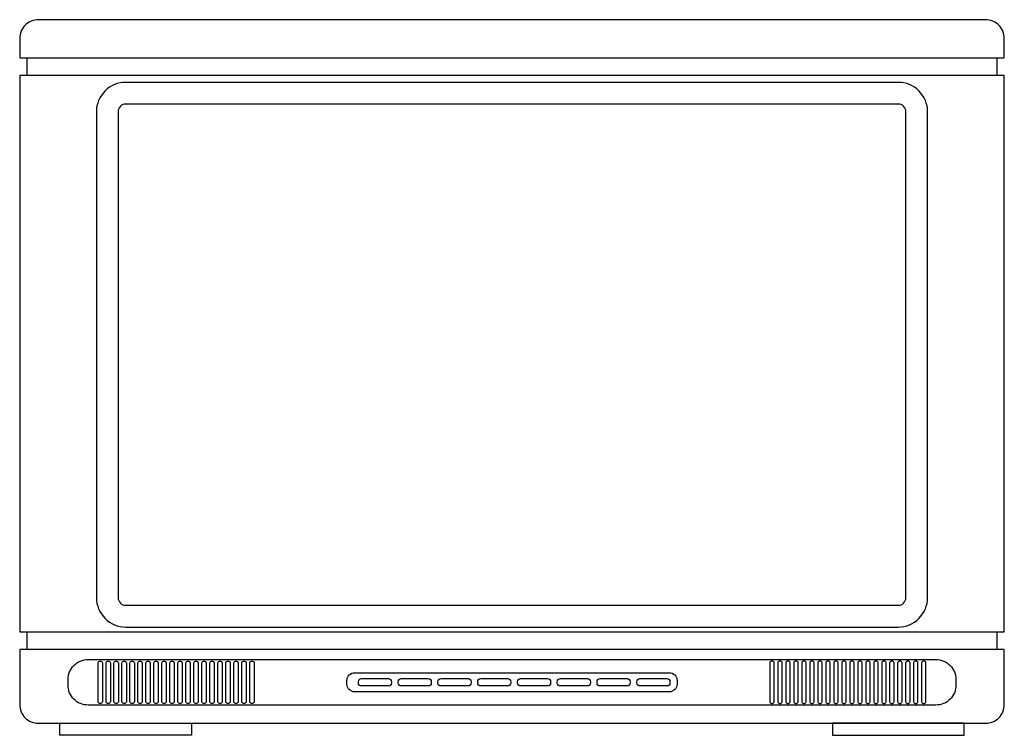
# Model space of a CAD drawing. Extents: x -0.357 to 0.357, y 0 to 0.518.
import ezdxf

# ---------------------------------------------------------------- set-up
doc = ezdxf.new("R2010")
doc.units = 0
doc.header["$MEASUREMENT"] = 0
doc.layers.add('VAR1', color=1, linetype='CONTINUOUS')

msp = doc.modelspace()

# ---------------------------------------------------------------- linework, layer by layer
at = {"layer": 'VAR1'}
for p, q in [((-0.35675, 0.49086), (0.35675, 0.49086)), ((-0.35675, 0.47829), (0.35675, 0.47829)), ((-0.35675, 0.07501), (0.35675, 0.07501)), ((-0.35675, 0.06244), (0.35675, 0.06244))]:
    msp.add_line(p, q, dxfattribs=at)
for points in [[(0.35675, 0.49086), (0.35675, 0.50486, 0.414214), (0.34313, 0.51848), (-0.34313, 0.51848, 0.414214), (-0.35675, 0.50486), (-0.35675, 0.49086, 0.414214)], [(-0.35675, 0.47829), (-0.35675, 0.07501, 0.414214)], [(0.35675, 0.07501), (0.35675, 0.47829, 0.414214)], [(-0.35675, 0.06244), (-0.35675, 0.02231, 0.414214), (-0.34313, 0.0087)], [(-0.34313, 0.0087), (0.34313, 0.0087, 0.414214), (0.35675, 0.02231), (0.35675, 0.06244, 0.414214)]]:
    msp.add_lwpolyline(points, format="xyb", dxfattribs=at)
for points in [[(-0.35151, 0.49086), (-0.35151, 0.47829)], [(0.35151, 0.47829), (0.35151, 0.49086)], [(-0.35151, 0.07501), (-0.35151, 0.06244)], [(0.35151, 0.06244), (0.35151, 0.07501)]]:
    msp.add_lwpolyline(points, dxfattribs=at)
for points in [[(-0.27987, 0.07846), (0.27987, 0.07846, 0.414214), (0.30114, 0.09972), (0.30114, 0.45182, 0.414214), (0.27987, 0.47309), (-0.27987, 0.47309, 0.414214), (-0.30114, 0.45182), (-0.30114, 0.09972, 0.414214)], [(-0.27987, 0.09418), (0.27987, 0.09418, 0.414214), (0.28542, 0.09972), (0.28542, 0.45182, 0.414214), (0.27987, 0.45737), (-0.27987, 0.45737, 0.414214), (-0.28542, 0.45182), (-0.28542, 0.09972, 0.414214)], [(-0.3072, 0.05492), (0.3072, 0.05492, -0.414214), (0.32173, 0.04039), (0.32173, 0.03643, -0.414214), (0.3072, 0.0219), (-0.3072, 0.0219, -0.414214), (-0.32173, 0.03643), (-0.32173, 0.04039, -0.414214)], [(-0.29879, 0.05367), (-0.29803, 0.05367, -0.414214), (-0.29683, 0.05248), (-0.29683, 0.02435, -0.414214), (-0.29803, 0.02315), (-0.29879, 0.02315, -0.414214), (-0.29999, 0.02435), (-0.29999, 0.05248, -0.414214)], [(-0.293, 0.05367), (-0.29224, 0.05367, -0.414214), (-0.29104, 0.05248), (-0.29104, 0.02435, -0.414214), (-0.29224, 0.02315), (-0.293, 0.02315, -0.414214), (-0.2942, 0.02435), (-0.2942, 0.05248, -0.414214)], [(-0.28721, 0.05367), (-0.28645, 0.05367, -0.414214), (-0.28525, 0.05248), (-0.28525, 0.02435, -0.414214), (-0.28645, 0.02315), (-0.28721, 0.02315, -0.414214), (-0.28841, 0.02435), (-0.28841, 0.05248, -0.414214)], [(-0.28142, 0.05367), (-0.28065, 0.05367, -0.414214), (-0.27946, 0.05248), (-0.27946, 0.02435, -0.414214), (-0.28065, 0.02315), (-0.28142, 0.02315, -0.414214), (-0.28262, 0.02435), (-0.28262, 0.05248, -0.414214)], [(-0.27563, 0.05367), (-0.27486, 0.05367, -0.414214), (-0.27367, 0.05248), (-0.27367, 0.02435, -0.414214), (-0.27486, 0.02315), (-0.27563, 0.02315, -0.414214), (-0.27683, 0.02435), (-0.27683, 0.05248, -0.414214)], [(-0.26984, 0.05367), (-0.26907, 0.05367, -0.414214), (-0.26788, 0.05248), (-0.26788, 0.02435, -0.414214), (-0.26907, 0.02315), (-0.26984, 0.02315, -0.414214), (-0.27104, 0.02435), (-0.27104, 0.05248, -0.414214)], [(-0.26405, 0.05367), (-0.26328, 0.05367, -0.414214), (-0.26209, 0.05248), (-0.26209, 0.02435, -0.414214), (-0.26328, 0.02315), (-0.26405, 0.02315, -0.414214), (-0.26524, 0.02435), (-0.26524, 0.05248, -0.414214)], [(-0.25826, 0.05367), (-0.25749, 0.05367, -0.414214), (-0.25629, 0.05248), (-0.25629, 0.02435, -0.414214), (-0.25749, 0.02315), (-0.25826, 0.02315, -0.414214), (-0.25945, 0.02435), (-0.25945, 0.05248, -0.414214)], [(-0.25247, 0.05367), (-0.2517, 0.05367, -0.414214), (-0.2505, 0.05248), (-0.2505, 0.02435, -0.414214), (-0.2517, 0.02315), (-0.25247, 0.02315, -0.414214), (-0.25366, 0.02435), (-0.25366, 0.05248, -0.414214)], [(-0.24668, 0.05367), (-0.24591, 0.05367, -0.414214), (-0.24471, 0.05248), (-0.24471, 0.02435, -0.414214), (-0.24591, 0.02315), (-0.24668, 0.02315, -0.414214), (-0.24787, 0.02435), (-0.24787, 0.05248, -0.414214)], [(-0.24088, 0.05367), (-0.24012, 0.05367, -0.414214), (-0.23892, 0.05248), (-0.23892, 0.02435, -0.414214), (-0.24012, 0.02315), (-0.24088, 0.02315, -0.414214), (-0.24208, 0.02435), (-0.24208, 0.05248, -0.414214)], [(-0.23509, 0.05367), (-0.23433, 0.05367, -0.414214), (-0.23313, 0.05248), (-0.23313, 0.02435, -0.414214), (-0.23433, 0.02315), (-0.23509, 0.02315, -0.414214), (-0.23629, 0.02435), (-0.23629, 0.05248, -0.414214)], [(-0.2293, 0.05367), (-0.22854, 0.05367, -0.414214), (-0.22734, 0.05248), (-0.22734, 0.02435, -0.414214), (-0.22854, 0.02315), (-0.2293, 0.02315, -0.414214), (-0.2305, 0.02435), (-0.2305, 0.05248, -0.414214)], [(-0.22351, 0.05367), (-0.22275, 0.05367, -0.414214), (-0.22155, 0.05248), (-0.22155, 0.02435, -0.414214), (-0.22275, 0.02315), (-0.22351, 0.02315, -0.414214), (-0.22471, 0.02435), (-0.22471, 0.05248, -0.414214)], [(-0.21772, 0.05367), (-0.21695, 0.05367, -0.414214), (-0.21576, 0.05248), (-0.21576, 0.02435, -0.414214), (-0.21695, 0.02315), (-0.21772, 0.02315, -0.414214), (-0.21892, 0.02435), (-0.21892, 0.05248, -0.414214)], [(-0.21193, 0.05367), (-0.21116, 0.05367, -0.414214), (-0.20997, 0.05248), (-0.20997, 0.02435, -0.414214), (-0.21116, 0.02315), (-0.21193, 0.02315, -0.414214), (-0.21313, 0.02435), (-0.21313, 0.05248, -0.414214)], [(-0.20614, 0.05367), (-0.20537, 0.05367, -0.414214), (-0.20418, 0.05248), (-0.20418, 0.02435, -0.414214), (-0.20537, 0.02315), (-0.20614, 0.02315, -0.414214), (-0.20734, 0.02435), (-0.20734, 0.05248, -0.414214)], [(-0.20035, 0.05367), (-0.19958, 0.05367, -0.414214), (-0.19839, 0.05248), (-0.19839, 0.02435, -0.414214), (-0.19958, 0.02315), (-0.20035, 0.02315, -0.414214), (-0.20154, 0.02435), (-0.20154, 0.05248, -0.414214)], [(-0.19456, 0.05367), (-0.19379, 0.05367, -0.414214), (-0.19259, 0.05248), (-0.19259, 0.02435, -0.414214), (-0.19379, 0.02315), (-0.19456, 0.02315, -0.414214), (-0.19575, 0.02435), (-0.19575, 0.05248, -0.414214)], [(-0.18877, 0.05367), (-0.188, 0.05367, -0.414214), (-0.1868, 0.05248), (-0.1868, 0.02435, -0.414214), (-0.188, 0.02315), (-0.18877, 0.02315, -0.414214), (-0.18996, 0.02435), (-0.18996, 0.05248, -0.414214)], [(0.18877, 0.05367), (0.188, 0.05367, 0.414214), (0.1868, 0.05248), (0.1868, 0.02435, 0.414214), (0.188, 0.02315), (0.18877, 0.02315, 0.414214), (0.18996, 0.02435), (0.18996, 0.05248, 0.414214)], [(0.19456, 0.05367), (0.19379, 0.05367, 0.414214), (0.19259, 0.05248), (0.19259, 0.02435, 0.414214), (0.19379, 0.02315), (0.19456, 0.02315, 0.414214), (0.19575, 0.02435), (0.19575, 0.05248, 0.414214)], [(0.20035, 0.05367), (0.19958, 0.05367, 0.414214), (0.19839, 0.05248), (0.19839, 0.02435, 0.414214), (0.19958, 0.02315), (0.20035, 0.02315, 0.414214), (0.20154, 0.02435), (0.20154, 0.05248, 0.414214)], [(0.20614, 0.05367), (0.20537, 0.05367, 0.414214), (0.20418, 0.05248), (0.20418, 0.02435, 0.414214), (0.20537, 0.02315), (0.20614, 0.02315, 0.414214), (0.20734, 0.02435), (0.20734, 0.05248, 0.414214)], [(0.21193, 0.05367), (0.21116, 0.05367, 0.414214), (0.20997, 0.05248), (0.20997, 0.02435, 0.414214), (0.21116, 0.02315), (0.21193, 0.02315, 0.414214), (0.21313, 0.02435), (0.21313, 0.05248, 0.414214)], [(0.21772, 0.05367), (0.21695, 0.05367, 0.414214), (0.21576, 0.05248), (0.21576, 0.02435, 0.414214), (0.21695, 0.02315), (0.21772, 0.02315, 0.414214), (0.21892, 0.02435), (0.21892, 0.05248, 0.414214)], [(0.22351, 0.05367), (0.22275, 0.05367, 0.414214), (0.22155, 0.05248), (0.22155, 0.02435, 0.414214), (0.22275, 0.02315), (0.22351, 0.02315, 0.414214), (0.22471, 0.02435), (0.22471, 0.05248, 0.414214)], [(0.2293, 0.05367), (0.22854, 0.05367, 0.414214), (0.22734, 0.05248), (0.22734, 0.02435, 0.414214), (0.22854, 0.02315), (0.2293, 0.02315, 0.414214), (0.2305, 0.02435), (0.2305, 0.05248, 0.414214)], [(0.23509, 0.05367), (0.23433, 0.05367, 0.414214), (0.23313, 0.05248), (0.23313, 0.02435, 0.414214), (0.23433, 0.02315), (0.23509, 0.02315, 0.414214), (0.23629, 0.02435), (0.23629, 0.05248, 0.414214)], [(0.24088, 0.05367), (0.24012, 0.05367, 0.414214), (0.23892, 0.05248), (0.23892, 0.02435, 0.414214), (0.24012, 0.02315), (0.24088, 0.02315, 0.414214), (0.24208, 0.02435), (0.24208, 0.05248, 0.414214)], [(0.24668, 0.05367), (0.24591, 0.05367, 0.414214), (0.24471, 0.05248), (0.24471, 0.02435, 0.414214), (0.24591, 0.02315), (0.24668, 0.02315, 0.414214), (0.24787, 0.02435), (0.24787, 0.05248, 0.414214)], [(0.25247, 0.05367), (0.2517, 0.05367, 0.414214), (0.2505, 0.05248), (0.2505, 0.02435, 0.414214), (0.2517, 0.02315), (0.25247, 0.02315, 0.414214), (0.25366, 0.02435), (0.25366, 0.05248, 0.414214)], [(0.25826, 0.05367), (0.25749, 0.05367, 0.414214), (0.25629, 0.05248), (0.25629, 0.02435, 0.414214), (0.25749, 0.02315), (0.25826, 0.02315, 0.414214), (0.25945, 0.02435), (0.25945, 0.05248, 0.414214)], [(0.26405, 0.05367), (0.26328, 0.05367, 0.414214), (0.26209, 0.05248), (0.26209, 0.02435, 0.414214), (0.26328, 0.02315), (0.26405, 0.02315, 0.414214), (0.26524, 0.02435), (0.26524, 0.05248, 0.414214)], [(0.26984, 0.05367), (0.26907, 0.05367, 0.414214), (0.26788, 0.05248), (0.26788, 0.02435, 0.414214), (0.26907, 0.02315), (0.26984, 0.02315, 0.414214), (0.27104, 0.02435), (0.27104, 0.05248, 0.414214)], [(0.27563, 0.05367), (0.27486, 0.05367, 0.414214), (0.27367, 0.05248), (0.27367, 0.02435, 0.414214), (0.27486, 0.02315), (0.27563, 0.02315, 0.414214), (0.27683, 0.02435), (0.27683, 0.05248, 0.414214)], [(0.28142, 0.05367), (0.28065, 0.05367, 0.414214), (0.27946, 0.05248), (0.27946, 0.02435, 0.414214), (0.28065, 0.02315), (0.28142, 0.02315, 0.414214), (0.28262, 0.02435), (0.28262, 0.05248, 0.414214)], [(0.28721, 0.05367), (0.28645, 0.05367, 0.414214), (0.28525, 0.05248), (0.28525, 0.02435, 0.414214), (0.28645, 0.02315), (0.28721, 0.02315, 0.414214), (0.28841, 0.02435), (0.28841, 0.05248, 0.414214)], [(0.293, 0.05367), (0.29224, 0.05367, 0.414214), (0.29104, 0.05248), (0.29104, 0.02435, 0.414214), (0.29224, 0.02315), (0.293, 0.02315, 0.414214), (0.2942, 0.02435), (0.2942, 0.05248, 0.414214)], [(0.29879, 0.05367), (0.29803, 0.05367, 0.414214), (0.29683, 0.05248), (0.29683, 0.02435, 0.414214), (0.29803, 0.02315), (0.29879, 0.02315, 0.414214), (0.29999, 0.02435), (0.29999, 0.05248, 0.414214)], [(-0.11402, 0.04534), (0.11402, 0.04534, -0.414214), (0.11957, 0.0398), (0.11957, 0.03703, -0.414214), (0.11402, 0.03148), (-0.11402, 0.03148, -0.414214), (-0.11957, 0.03703), (-0.11957, 0.0398, -0.414214)], [(-0.10906, 0.04105), (-0.08951, 0.04105, -0.414214), (-0.08728, 0.03883), (-0.08728, 0.038, -0.414214), (-0.08951, 0.03577), (-0.10906, 0.03577, -0.414214), (-0.11128, 0.038), (-0.11128, 0.03883, -0.414214)], [(-0.08024, 0.04105), (-0.06069, 0.04105, -0.414214), (-0.05846, 0.03883), (-0.05846, 0.038, -0.414214), (-0.06069, 0.03577), (-0.08024, 0.03577, -0.414214), (-0.08246, 0.038), (-0.08246, 0.03883, -0.414214)], [(-0.05142, 0.04105), (-0.03187, 0.04105, -0.414214), (-0.02964, 0.03883), (-0.02964, 0.038, -0.414214), (-0.03187, 0.03577), (-0.05142, 0.03577, -0.414214), (-0.05364, 0.038), (-0.05364, 0.03883, -0.414214)], [(-0.0226, 0.04105), (-0.00305, 0.04105, -0.414214), (-0.00082, 0.03883), (-0.00082, 0.038, -0.414214), (-0.00305, 0.03577), (-0.0226, 0.03577, -0.414214), (-0.02482, 0.038), (-0.02482, 0.03883, -0.414214)], [(0.00622, 0.04105), (0.02577, 0.04105, -0.414214), (0.028, 0.03883), (0.028, 0.038, -0.414214), (0.02577, 0.03577), (0.00622, 0.03577, -0.414214), (0.004, 0.038), (0.004, 0.03883, -0.414214)], [(0.03504, 0.04105), (0.05459, 0.04105, -0.414214), (0.05682, 0.03883), (0.05682, 0.038, -0.414214), (0.05459, 0.03577), (0.03504, 0.03577, -0.414214), (0.03281, 0.038), (0.03281, 0.03883, -0.414214)], [(0.06386, 0.04105), (0.08341, 0.04105, -0.414214), (0.08564, 0.03883), (0.08564, 0.038, -0.414214), (0.08341, 0.03577), (0.06386, 0.03577, -0.414214), (0.06163, 0.038), (0.06163, 0.03883, -0.414214)], [(0.09268, 0.04105), (0.11223, 0.04105, -0.414214), (0.11446, 0.03883), (0.11446, 0.038, -0.414214), (0.11223, 0.03577), (0.09268, 0.03577, -0.414214), (0.09045, 0.038), (0.09045, 0.03883, -0.414214)]]:
    msp.add_lwpolyline(points, format="xyb", close=True, dxfattribs=at)
for points in [[(-0.32755, 0.0087), (-0.23219, 0.0087), (-0.23219, 0), (-0.32755, 0)], [(0.32755, 0.0087), (0.23219, 0.0087), (0.23219, 0), (0.32755, 0)]]:
    msp.add_lwpolyline(points, close=True, dxfattribs=at)

doc.saveas('drawing.dxf')
